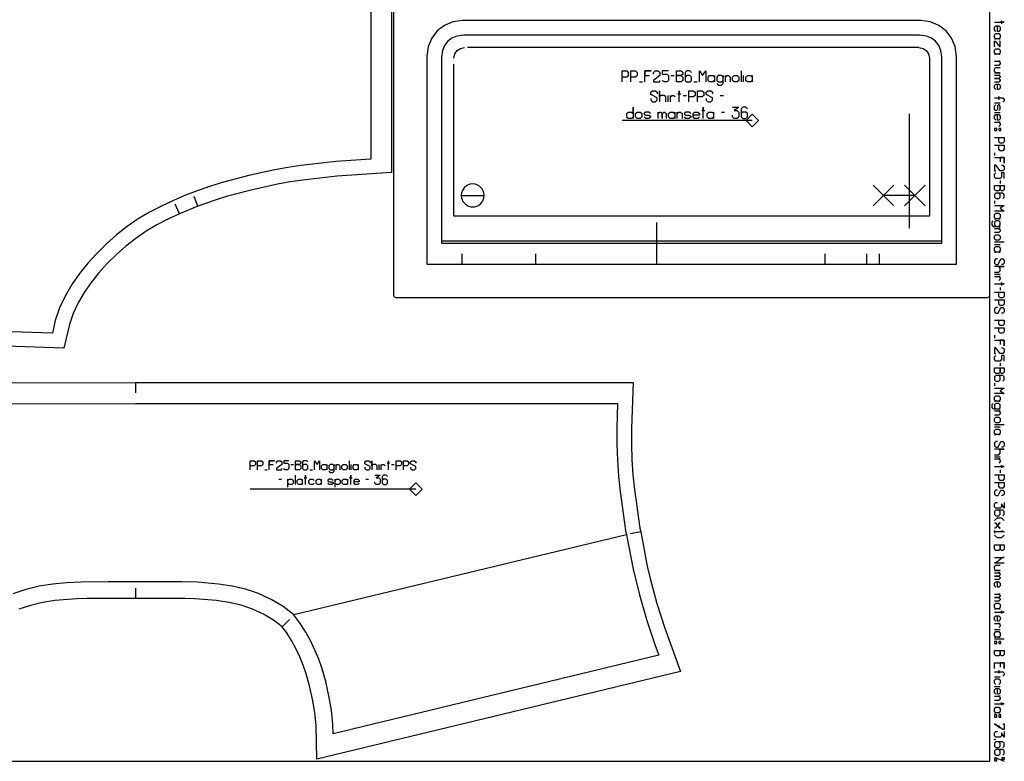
# Model space of a CAD drawing. Extents: x 0 to 1758, y 0 to 1310.
# Tile 7 of 10: x 1285 to 1758, y 0 to 356. Entities that reach past the tile are written whole.
import ezdxf

# ---------------------------------------------------------------- set-up
doc = ezdxf.new("R2010")
doc.units = 0

msp = doc.modelspace()

# ---------------------------------------------------------------- linework, layer by layer
for p, q in [((1631.542, 331.625), (1631.542, 326.315)), ((1597.783, 329.349), (1599.3, 329.349)), ((1632.68, 326.315), (1632.68, 329.349)), ((1582.61, 326.315), (1584.128, 326.315)), ((1608.783, 326.315), (1610.3, 326.315)), ((1596.455, 316.798), (1596.455, 319.832)), ((1603.662, 319.832), (1605.18, 319.832)), ((1621.49, 319.832), (1623.007, 319.832)), ((1753.269, 316.266), (1755.936, 316.266)), ((1622.059, 311.832), (1623.576, 311.832)), ((1712.414, 256.044), (1712.414, 311.001)), ((1753.269, 311.599), (1755.936, 311.599)), ((1753.269, 292.266), (1753.269, 290.933)), ((1755.936, 278.933), (1755.936, 277.599)), ((1370.472, 266.638), (1368.685, 271.307)), ((1361.589, 262.997), (1359.545, 267.56)), ((1753.269, 269.266), (1753.269, 267.933)), ((1590.937, 238.796), (1590.937, 258.796)), ((1757.936, 249.266), (1753.269, 249.266)), ((1753.269, 248.266), (1755.936, 248.266)), ((1497.538, 238.796), (1497.538, 243.796)), ((1532.937, 238.796), (1532.937, 243.796)), ((1671.937, 238.796), (1671.937, 243.796)), ((1691.937, 238.796), (1691.937, 243.796)), ((1697.937, 238.796), (1697.937, 243.796)), ((1753.269, 233.933), (1755.936, 233.933)), ((1755.936, 227.599), (1755.936, 226.266)), ((1753.269, 204.599), (1753.269, 203.266)), ((1755.936, 191.266), (1755.936, 189.933)), ((1340.567, 181.907), (1340.57, 176.906)), ((1753.269, 181.599), (1753.269, 180.266)), ((1757.936, 161.599), (1753.269, 161.599)), ((1753.269, 160.599), (1755.936, 160.599)), ((1415.179, 142.507), (1416.436, 142.507)), ((1443.148, 144.392), (1443.148, 139.993)), ((1444.091, 139.993), (1444.091, 142.507)), ((1457.604, 139.993), (1457.604, 142.507)), ((1463.575, 142.507), (1464.832, 142.507)), ((1753.269, 146.266), (1755.936, 146.266)), ((1402.608, 139.993), (1403.865, 139.993)), ((1417.221, 137.392), (1417.221, 132.993)), ((1424.292, 139.993), (1425.549, 139.993)), ((1755.936, 139.933), (1755.936, 138.599)), ((1409.365, 135.507), (1410.622, 135.507)), ((1451.162, 135.507), (1452.419, 135.507)), ((1576.388, 108.82), (1416.63, 70.282)), ((1583.263, 110.14), (1578.354, 109.196)), ((1340.617, 78.194), (1340.615, 83.193)), ((1410.968, 64.557), (1414.484, 68.111)), ((1753.269, 63.266), (1755.936, 63.266)), ((1757.936, 58.599), (1753.269, 58.599)), ((1753.269, 40.599), (1755.936, 40.599)), ((1753.269, 35.933), (1755.936, 35.933)), ((1753.269, 2), (1757.936, 0))]:
    msp.add_line(p, q)
for points in [[(7, 0), (1750.936, 0), (1750.936, 1310), (7, 1310), (7, 0)], [(1464.49, 717.677), (1464.49, 615.736), (1464.537, 223.795), (1464.83, 223.088), (1465.537, 222.795), (1749.936, 222.795), (1750.643, 223.088), (1750.936, 223.795), (1750.936, 489.795), (1750.643, 490.502), (1650.403, 718.384), (1649.696, 718.677), (1465.49, 718.677), (1464.783, 718.384), (1464.49, 717.677)], [(1480.537, 238.795), (1497.538, 238.796), (1532.937, 238.796), (1590.937, 238.796), (1671.937, 238.796), (1691.937, 238.796), (1697.937, 238.796), (1712.937, 238.796), (1734.936, 238.795), (1734.936, 338.596), (1734.303, 343.315), (1732.593, 347.365), (1729.939, 350.8), (1726.508, 353.45), (1722.457, 355.16), (1717.74, 355.795), (1497.734, 355.795), (1493.018, 355.16), (1488.968, 353.451), (1485.53, 350.796), (1482.88, 347.364), (1481.171, 343.314), (1480.537, 338.605), (1480.537, 238.795)], [(1753.269, 348.933), (1753.936, 349.599), (1755.269, 349.599), (1755.936, 348.933), (1755.936, 347.599), (1755.269, 346.933), (1755.936, 346.933), (1753.269, 346.933), (1753.936, 346.933), (1753.269, 347.599), (1753.269, 348.933)], [(1753.269, 341.599), (1753.936, 342.266), (1755.269, 342.266), (1755.936, 341.599), (1755.936, 340.266), (1755.269, 339.599), (1755.936, 339.599), (1753.269, 339.599), (1753.936, 339.599), (1753.269, 340.266), (1753.269, 341.599)], [(1600.438, 326.315), (1600.438, 331.625), (1602.714, 331.625), (1603.473, 330.867), (1603.473, 330.108), (1602.714, 329.349), (1600.438, 329.349), (1602.714, 329.349), (1603.473, 328.591), (1603.473, 327.073), (1602.714, 326.315), (1600.438, 326.315)], [(1616.369, 326.315), (1615.611, 327.073), (1615.611, 328.591), (1616.369, 329.349), (1617.887, 329.349), (1618.645, 328.591), (1618.645, 329.349), (1618.645, 326.315), (1618.645, 327.073), (1617.887, 326.315), (1616.369, 326.315)], [(1628.128, 326.315), (1627.37, 327.073), (1627.37, 328.591), (1628.128, 329.349), (1629.646, 329.349), (1630.404, 328.591), (1630.404, 327.073), (1629.646, 326.315), (1628.128, 326.315)], [(1634.577, 326.315), (1633.818, 327.073), (1633.818, 328.591), (1634.577, 329.349), (1636.094, 329.349), (1636.853, 328.591), (1636.853, 329.349), (1636.853, 326.315), (1636.853, 327.073), (1636.094, 326.315), (1634.577, 326.315)], [(1577.3, 308.798), (1576.541, 309.556), (1576.541, 311.073), (1577.3, 311.832), (1578.817, 311.832), (1579.576, 311.073), (1579.576, 314.108), (1579.576, 308.798), (1579.576, 309.556), (1578.817, 308.798), (1577.3, 308.798)], [(1581.472, 308.798), (1580.714, 309.556), (1580.714, 311.073), (1581.472, 311.832), (1582.99, 311.832), (1583.748, 311.073), (1583.748, 309.556), (1582.99, 308.798), (1581.472, 308.798)], [(1597.404, 308.798), (1596.645, 309.556), (1596.645, 311.073), (1597.404, 311.832), (1598.921, 311.832), (1599.68, 311.073), (1599.68, 311.832), (1599.68, 308.798), (1599.68, 309.556), (1598.921, 308.798), (1597.404, 308.798)], [(1615.99, 308.798), (1615.232, 309.556), (1615.232, 311.073), (1615.99, 311.832), (1617.507, 311.832), (1618.266, 311.073), (1618.266, 311.832), (1618.266, 308.798), (1618.266, 309.556), (1617.507, 308.798), (1615.99, 308.798)], [(1753.269, 303.933), (1753.269, 302.933), (1754.269, 302.933), (1754.269, 303.933), (1753.269, 303.933)], [(1755.269, 303.933), (1755.269, 302.933), (1756.269, 302.933), (1756.269, 303.933), (1755.269, 303.933)], [(1753.269, 276.599), (1757.936, 276.599), (1757.936, 274.599), (1757.269, 273.933), (1756.602, 273.933), (1755.936, 274.599), (1755.936, 276.599), (1755.936, 274.599), (1755.269, 273.933), (1753.936, 273.933), (1753.269, 274.599), (1753.269, 276.599)], [(1753.269, 262.599), (1753.936, 263.266), (1755.269, 263.266), (1755.936, 262.599), (1755.936, 261.266), (1755.269, 260.599), (1755.936, 260.599), (1753.269, 260.599), (1753.936, 260.599), (1753.269, 261.266), (1753.269, 262.599)], [(1753.269, 252.266), (1753.936, 252.933), (1755.269, 252.933), (1755.936, 252.266), (1755.936, 250.933), (1755.269, 250.266), (1753.936, 250.266), (1753.269, 250.933), (1753.269, 252.266)], [(1753.269, 246.599), (1753.936, 247.266), (1755.269, 247.266), (1755.936, 246.599), (1755.936, 245.266), (1755.269, 244.599), (1755.936, 244.599), (1753.269, 244.599), (1753.936, 244.599), (1753.269, 245.266), (1753.269, 246.599)], [(1753.269, 188.933), (1757.936, 188.933), (1757.936, 186.933), (1757.269, 186.266), (1756.602, 186.266), (1755.936, 186.933), (1755.936, 188.933), (1755.936, 186.933), (1755.269, 186.266), (1753.936, 186.266), (1753.269, 186.933), (1753.269, 188.933)], [(1753.269, 174.933), (1753.936, 175.599), (1755.269, 175.599), (1755.936, 174.933), (1755.936, 173.599), (1755.269, 172.933), (1755.936, 172.933), (1753.269, 172.933), (1753.936, 172.933), (1753.269, 173.599), (1753.269, 174.933)], [(1753.269, 164.599), (1753.936, 165.266), (1755.269, 165.266), (1755.936, 164.599), (1755.936, 163.266), (1755.269, 162.599), (1753.936, 162.599), (1753.269, 163.266), (1753.269, 164.599)], [(1753.269, 158.933), (1753.936, 159.599), (1755.269, 159.599), (1755.936, 158.933), (1755.936, 157.599), (1755.269, 156.933), (1755.936, 156.933), (1753.269, 156.933), (1753.936, 156.933), (1753.269, 157.599), (1753.269, 158.933)], [(1417.378, 139.993), (1417.378, 144.392), (1419.264, 144.392), (1419.893, 143.764), (1419.893, 143.135), (1419.264, 142.507), (1417.378, 142.507), (1419.264, 142.507), (1419.893, 141.878), (1419.893, 140.621), (1419.264, 139.993), (1417.378, 139.993)], [(1430.577, 139.993), (1429.949, 140.621), (1429.949, 141.878), (1430.577, 142.507), (1431.835, 142.507), (1432.463, 141.878), (1432.463, 142.507), (1432.463, 139.993), (1432.463, 140.621), (1431.835, 139.993), (1430.577, 139.993)], [(1440.32, 139.993), (1439.691, 140.621), (1439.691, 141.878), (1440.32, 142.507), (1441.577, 142.507), (1442.205, 141.878), (1442.205, 140.621), (1441.577, 139.993), (1440.32, 139.993)], [(1445.662, 139.993), (1445.033, 140.621), (1445.033, 141.878), (1445.662, 142.507), (1446.919, 142.507), (1447.548, 141.878), (1447.548, 142.507), (1447.548, 139.993), (1447.548, 140.621), (1446.919, 139.993), (1445.662, 139.993)], [(1418.793, 132.993), (1418.164, 133.621), (1418.164, 134.878), (1418.793, 135.507), (1420.05, 135.507), (1420.678, 134.878), (1420.678, 135.507), (1420.678, 132.993), (1420.678, 133.621), (1420.05, 132.993), (1418.793, 132.993)], [(1427.906, 132.993), (1427.278, 133.621), (1427.278, 134.878), (1427.906, 135.507), (1429.163, 135.507), (1429.792, 134.878), (1429.792, 135.507), (1429.792, 132.993), (1429.792, 133.621), (1429.163, 132.993), (1427.906, 132.993)], [(1440.477, 132.993), (1439.848, 133.621), (1439.848, 134.878), (1440.477, 135.507), (1441.734, 135.507), (1442.362, 134.878), (1442.362, 135.507), (1442.362, 132.993), (1442.362, 133.621), (1441.734, 132.993), (1440.477, 132.993)], [(1753.269, 103.933), (1757.936, 103.933), (1757.936, 101.933), (1757.269, 101.266), (1756.602, 101.266), (1755.936, 101.933), (1755.936, 103.933), (1755.936, 101.933), (1755.269, 101.266), (1753.936, 101.266), (1753.269, 101.933), (1753.269, 103.933)], [(1753.269, 75.266), (1753.936, 75.933), (1755.269, 75.933), (1755.936, 75.266), (1755.936, 73.933), (1755.269, 73.266), (1755.936, 73.266), (1753.269, 73.266), (1753.936, 73.266), (1753.269, 73.933), (1753.269, 75.266)], [(1753.269, 61.599), (1753.936, 62.266), (1755.269, 62.266), (1755.936, 61.599), (1755.936, 60.266), (1755.269, 59.599), (1755.936, 59.599), (1753.269, 59.599), (1753.936, 59.599), (1753.269, 60.266), (1753.269, 61.599)], [(1753.269, 57.599), (1753.269, 56.599), (1754.269, 56.599), (1754.269, 57.599), (1753.269, 57.599)], [(1755.269, 57.599), (1755.269, 56.599), (1756.269, 56.599), (1756.269, 57.599), (1755.269, 57.599)], [(1753.269, 53.266), (1757.936, 53.266), (1757.936, 51.266), (1757.269, 50.599), (1756.602, 50.599), (1755.936, 51.266), (1755.936, 53.266), (1755.936, 51.266), (1755.269, 50.599), (1753.936, 50.599), (1753.269, 51.266), (1753.269, 53.266)], [(1753.269, 25.266), (1753.936, 25.933), (1755.269, 25.933), (1755.936, 25.266), (1755.936, 23.933), (1755.269, 23.266), (1755.936, 23.266), (1753.269, 23.266), (1753.936, 23.266), (1753.269, 23.933), (1753.269, 25.266)], [(1753.269, 22.266), (1753.269, 21.266), (1754.269, 21.266), (1754.269, 22.266), (1753.269, 22.266)], [(1755.269, 22.266), (1755.269, 21.266), (1756.269, 21.266), (1756.269, 22.266), (1755.269, 22.266)], [(1753.269, 10.599), (1753.602, 10.599), (1753.602, 10.333), (1753.269, 10.333), (1753.269, 10.599)], [(1754.269, 1.199), (1753.269, 1.199), (1753.269, 0.199), (1754.269, 0.199), (1754.269, 1.199)], [(1756.936, 0.8), (1756.936, 1.8), (1757.936, 1.8), (1757.936, 0.8), (1756.936, 0.8)]]:
    msp.add_lwpolyline(points, close=True)
for points in [[(1463.559, 520.716), (1463.559, 282.833), (1437.328, 281.07), (1420.873, 279.201), (1414.811, 278.281), (1408.762, 277.19), (1396.682, 274.539), (1384.674, 271.367), (1378.794, 269.587), (1370.472, 266.638), (1361.589, 262.997), (1356.061, 260.395), (1350.73, 257.63), (1345.596, 254.585), (1340.666, 251.185), (1335.887, 247.425), (1331.326, 243.384), (1326.989, 239.093), (1322.938, 234.641), (1319.229, 230.04), (1315.884, 225.224), (1312.983, 220.236), (1310.585, 215.096), (1308.746, 209.827), (1306.148, 198.41), (1250.397, 200.311)], [(1753.269, 354.933), (1757.936, 354.933), (1756.602, 354.933), (1756.602, 355.599), (1756.602, 354.266)], [(1753.936, 350.599), (1753.269, 351.266), (1753.269, 352.599), (1753.936, 353.266), (1755.269, 353.266), (1755.936, 352.599), (1755.936, 351.266), (1755.269, 350.599), (1754.602, 350.599), (1754.602, 353.266)], [(1753.602, 343.266), (1753.269, 343.266), (1753.269, 345.933), (1753.602, 345.933), (1755.602, 343.266), (1755.936, 343.266), (1755.936, 345.933), (1755.602, 345.933)], [(1753.269, 336.266), (1755.936, 336.266), (1755.269, 336.266), (1755.936, 335.599), (1755.936, 334.933), (1755.269, 334.266), (1753.269, 334.266)], [(1574.266, 326.315), (1574.266, 331.625), (1576.541, 331.625), (1577.3, 330.867), (1577.3, 329.349), (1576.541, 328.591), (1574.266, 328.591)], [(1578.438, 326.315), (1578.438, 331.625), (1580.714, 331.625), (1581.472, 330.867), (1581.472, 329.349), (1580.714, 328.591), (1578.438, 328.591)], [(1585.266, 326.315), (1585.266, 331.625), (1588.3, 331.625), (1585.266, 331.625), (1585.266, 329.349), (1587.542, 329.349)], [(1589.438, 330.108), (1589.438, 330.867), (1590.197, 331.625), (1591.714, 331.625), (1592.473, 330.867), (1592.473, 329.349), (1589.438, 327.073), (1589.438, 326.315), (1592.473, 326.315), (1592.473, 327.073)], [(1596.645, 331.625), (1593.611, 331.625), (1593.611, 330.108), (1595.886, 330.108), (1596.645, 329.349), (1596.645, 327.073), (1595.886, 326.315), (1594.369, 326.315), (1593.611, 327.073)], [(1607.645, 330.867), (1606.887, 331.625), (1605.369, 331.625), (1604.611, 330.867), (1604.611, 327.073), (1605.369, 326.315), (1606.887, 326.315), (1607.645, 327.073), (1607.645, 328.591), (1606.887, 329.349), (1605.369, 329.349), (1604.611, 328.591)], [(1611.438, 326.315), (1611.438, 331.625), (1612.956, 329.349), (1614.473, 331.625), (1614.473, 326.315)], [(1753.269, 330.599), (1755.936, 330.599), (1753.936, 330.599), (1753.269, 331.266), (1753.269, 332.599), (1753.936, 333.266), (1755.936, 333.266)], [(1619.783, 325.556), (1620.542, 324.798), (1622.059, 324.798), (1622.818, 325.556), (1622.818, 329.349), (1622.818, 328.591), (1622.059, 329.349), (1620.542, 329.349), (1619.783, 328.591), (1619.783, 327.073), (1620.542, 326.315), (1622.059, 326.315), (1622.818, 327.073)], [(1623.956, 326.315), (1623.956, 329.349), (1623.956, 328.591), (1624.714, 329.349), (1625.473, 329.349), (1626.232, 328.591), (1626.232, 326.315)], [(1753.269, 329.599), (1755.936, 329.599), (1755.269, 329.599), (1755.936, 328.933), (1755.936, 328.599), (1755.269, 327.933), (1753.269, 327.933), (1755.269, 327.933), (1755.936, 327.266), (1755.936, 326.933), (1755.269, 326.266), (1753.269, 326.266)], [(1588.111, 318.315), (1588.111, 317.556), (1588.869, 316.798), (1590.386, 316.798), (1591.145, 317.556), (1591.145, 318.694), (1588.111, 320.211), (1588.111, 321.349), (1588.869, 322.108), (1590.386, 322.108), (1591.145, 321.349), (1591.145, 320.591)], [(1595.317, 316.798), (1595.317, 319.073), (1594.559, 319.832), (1593.042, 319.832), (1592.283, 319.073), (1592.283, 322.108), (1592.283, 316.798)], [(1601.766, 316.798), (1601.766, 322.108), (1601.766, 320.591), (1601.007, 320.591), (1602.524, 320.591)], [(1606.318, 316.798), (1606.318, 322.108), (1608.594, 322.108), (1609.352, 321.349), (1609.352, 319.832), (1608.594, 319.073), (1606.318, 319.073)], [(1610.49, 316.798), (1610.49, 322.108), (1612.766, 322.108), (1613.525, 321.349), (1613.525, 319.832), (1612.766, 319.073), (1610.49, 319.073)], [(1614.663, 318.315), (1614.663, 317.556), (1615.421, 316.798), (1616.938, 316.798), (1617.697, 317.556), (1617.697, 318.694), (1614.663, 320.211), (1614.663, 321.349), (1615.421, 322.108), (1616.938, 322.108), (1617.697, 321.349), (1617.697, 320.591)], [(1753.936, 322.599), (1753.269, 323.266), (1753.269, 324.599), (1753.936, 325.266), (1755.269, 325.266), (1755.936, 324.599), (1755.936, 323.266), (1755.269, 322.599), (1754.602, 322.599), (1754.602, 325.266)], [(1597.593, 316.798), (1597.593, 319.832), (1597.593, 319.073), (1598.352, 319.832), (1599.111, 319.832), (1599.869, 319.073)], [(1753.269, 318.599), (1755.269, 318.599), (1755.269, 317.933), (1755.269, 319.266), (1755.269, 318.599), (1757.269, 318.599), (1757.936, 317.933), (1757.936, 317.266), (1757.269, 316.599)], [(1613.335, 308.798), (1613.335, 314.108), (1613.335, 312.591), (1612.576, 312.591), (1614.094, 312.591)], [(1627.37, 314.108), (1630.404, 314.108), (1628.128, 312.591), (1629.646, 312.591), (1630.404, 311.832), (1630.404, 309.556), (1629.646, 308.798), (1628.128, 308.798), (1627.37, 309.556), (1627.37, 310.315)], [(1634.577, 313.349), (1633.818, 314.108), (1632.301, 314.108), (1631.542, 313.349), (1631.542, 309.556), (1632.301, 308.798), (1633.818, 308.798), (1634.577, 309.556), (1634.577, 311.073), (1633.818, 311.832), (1632.301, 311.832), (1631.542, 311.073)], [(1755.269, 312.599), (1755.936, 313.266), (1755.936, 314.599), (1755.469, 315.266), (1754.936, 315.266), (1754.602, 314.599), (1754.602, 313.266), (1754.269, 312.599), (1753.736, 312.599), (1753.269, 313.266), (1753.269, 314.599), (1753.936, 315.266)], [(1587.921, 311.073), (1587.162, 311.832), (1585.645, 311.832), (1584.886, 311.301), (1584.886, 310.694), (1585.645, 310.315), (1587.162, 310.315), (1587.921, 309.935), (1587.921, 309.329), (1587.162, 308.798), (1585.645, 308.798), (1584.886, 309.556)], [(1591.714, 308.798), (1591.714, 311.832), (1591.714, 311.073), (1592.473, 311.832), (1592.852, 311.832), (1593.611, 311.073), (1593.611, 308.798), (1593.611, 311.073), (1594.369, 311.832), (1594.749, 311.832), (1595.507, 311.073), (1595.507, 308.798)], [(1600.818, 308.798), (1600.818, 311.832), (1600.818, 311.073), (1601.576, 311.832), (1602.335, 311.832), (1603.093, 311.073), (1603.093, 308.798)], [(1607.266, 311.073), (1606.507, 311.832), (1604.99, 311.832), (1604.231, 311.301), (1604.231, 310.694), (1604.99, 310.315), (1606.507, 310.315), (1607.266, 309.935), (1607.266, 309.329), (1606.507, 308.798), (1604.99, 308.798), (1604.231, 309.556)], [(1611.438, 309.556), (1610.68, 308.798), (1609.162, 308.798), (1608.404, 309.556), (1608.404, 311.073), (1609.162, 311.832), (1610.68, 311.832), (1611.438, 311.073), (1611.438, 310.315), (1608.404, 310.315)], [(1753.936, 307.933), (1753.269, 308.599), (1753.269, 309.933), (1753.936, 310.599), (1755.269, 310.599), (1755.936, 309.933), (1755.936, 308.599), (1755.269, 307.933), (1754.602, 307.933), (1754.602, 310.599)], [(1753.269, 306.933), (1755.936, 306.933), (1755.269, 306.933), (1755.936, 306.266), (1755.936, 305.599), (1755.269, 304.933)], [(1753.269, 299.599), (1757.936, 299.599), (1757.936, 297.599), (1757.269, 296.933), (1755.936, 296.933), (1755.269, 297.599), (1755.269, 299.599)], [(1753.269, 295.933), (1757.936, 295.933), (1757.936, 293.933), (1757.269, 293.266), (1755.936, 293.266), (1755.269, 293.933), (1755.269, 295.933)], [(1753.269, 289.933), (1757.936, 289.933), (1757.936, 287.266), (1757.936, 289.933), (1755.936, 289.933), (1755.936, 287.933)], [(1756.602, 286.266), (1757.269, 286.266), (1757.936, 285.599), (1757.936, 284.266), (1757.269, 283.599), (1755.936, 283.599), (1753.936, 286.266), (1753.269, 286.266), (1753.269, 283.599), (1753.936, 283.599)], [(1757.936, 279.933), (1757.936, 282.599), (1756.602, 282.599), (1756.602, 280.599), (1755.936, 279.933), (1753.936, 279.933), (1753.269, 280.599), (1753.269, 281.933), (1753.936, 282.599)], [(1757.269, 270.266), (1757.936, 270.933), (1757.936, 272.266), (1757.269, 272.933), (1753.936, 272.933), (1753.269, 272.266), (1753.269, 270.933), (1753.936, 270.266), (1755.269, 270.266), (1755.936, 270.933), (1755.936, 272.266), (1755.269, 272.933)], [(1753.269, 266.933), (1757.936, 266.933), (1755.936, 265.599), (1757.936, 264.266), (1753.269, 264.266)], [(1752.602, 259.599), (1751.936, 258.933), (1751.936, 257.599), (1752.602, 256.933), (1755.936, 256.933), (1755.269, 256.933), (1755.936, 257.599), (1755.936, 258.933), (1755.269, 259.599), (1753.936, 259.599), (1753.269, 258.933), (1753.269, 257.599), (1753.936, 256.933)], [(1753.269, 255.933), (1755.936, 255.933), (1755.269, 255.933), (1755.936, 255.266), (1755.936, 254.599), (1755.269, 253.933), (1753.269, 253.933)], [(1754.602, 241.266), (1753.936, 241.266), (1753.269, 240.599), (1753.269, 239.266), (1753.936, 238.599), (1754.936, 238.599), (1756.269, 241.266), (1757.269, 241.266), (1757.936, 240.599), (1757.936, 239.266), (1757.269, 238.599), (1756.602, 238.599)], [(1753.269, 234.933), (1755.269, 234.933), (1755.936, 235.599), (1755.936, 236.933), (1755.269, 237.599), (1757.936, 237.599), (1753.269, 237.599)], [(1753.269, 232.933), (1755.936, 232.933), (1755.269, 232.933), (1755.936, 232.266), (1755.936, 231.599), (1755.269, 230.933)], [(1753.269, 229.266), (1757.936, 229.266), (1756.602, 229.266), (1756.602, 229.933), (1756.602, 228.599)], [(1753.269, 225.266), (1757.936, 225.266), (1757.936, 223.266), (1757.269, 222.599), (1755.936, 222.599), (1755.269, 223.266), (1755.269, 225.266)], [(1753.269, 221.599), (1757.936, 221.599), (1757.936, 219.599), (1757.269, 218.933), (1755.936, 218.933), (1755.269, 219.599), (1755.269, 221.599)], [(1754.602, 217.933), (1753.936, 217.933), (1753.269, 217.266), (1753.269, 215.933), (1753.936, 215.266), (1754.936, 215.266), (1756.269, 217.933), (1757.269, 217.933), (1757.936, 217.266), (1757.936, 215.933), (1757.269, 215.266), (1756.602, 215.266)], [(1753.269, 211.933), (1757.936, 211.933), (1757.936, 209.933), (1757.269, 209.266), (1755.936, 209.266), (1755.269, 209.933), (1755.269, 211.933)], [(1753.269, 208.266), (1757.936, 208.266), (1757.936, 206.266), (1757.269, 205.599), (1755.936, 205.599), (1755.269, 206.266), (1755.269, 208.266)], [(1753.269, 202.266), (1757.936, 202.266), (1757.936, 199.599), (1757.936, 202.266), (1755.936, 202.266), (1755.936, 200.266)], [(1756.602, 198.599), (1757.269, 198.599), (1757.936, 197.933), (1757.936, 196.599), (1757.269, 195.933), (1755.936, 195.933), (1753.936, 198.599), (1753.269, 198.599), (1753.269, 195.933), (1753.936, 195.933)], [(1757.936, 192.266), (1757.936, 194.933), (1756.602, 194.933), (1756.602, 192.933), (1755.936, 192.266), (1753.936, 192.266), (1753.269, 192.933), (1753.269, 194.266), (1753.936, 194.933)], [(1757.269, 182.599), (1757.936, 183.266), (1757.936, 184.599), (1757.269, 185.266), (1753.936, 185.266), (1753.269, 184.599), (1753.269, 183.266), (1753.936, 182.599), (1755.269, 182.599), (1755.936, 183.266), (1755.936, 184.599), (1755.269, 185.266)], [(1101.581, 181.668), (1340.567, 181.907), (1579.56, 181.907), (1579.56, 181.907), (1578.831, 159.893), (1578.819, 152.36), (1579.028, 144.903), (1579.505, 137.525), (1580.27, 130.515), (1582.902, 112.018), (1583.263, 110.14), (1586.416, 93.72), (1587.837, 87.813), (1591.076, 75.737), (1594.778, 63.904), (1602.301, 43.187), (1427.645, 1.058), (1427.348, 17.138), (1426.698, 23.419), (1425.631, 29.86), (1424.183, 36.257), (1422.396, 42.435), (1421.064, 46.206), (1419.43, 50.168), (1417.555, 54.141), (1415.46, 58.042), (1413.157, 61.675), (1410.968, 64.557), (1406.89, 67.759), (1402.019, 70.68), (1396.761, 73.072), (1391.218, 74.935), (1385.424, 76.289), (1379.418, 77.197), (1369.095, 78.028), (1364.274, 78.174), (1353.857, 78.193), (1340.617, 78.194), (1327.386, 78.18), (1317.247, 78.155), (1312.342, 78.009), (1301.827, 77.158), (1295.821, 76.244), (1290.029, 74.884), (1284.488, 73.016)], [(1753.269, 179.266), (1757.936, 179.266), (1755.936, 177.933), (1757.936, 176.599), (1753.269, 176.599)], [(1752.602, 171.933), (1751.936, 171.266), (1751.936, 169.933), (1752.602, 169.266), (1755.936, 169.266), (1755.269, 169.266), (1755.936, 169.933), (1755.936, 171.266), (1755.269, 171.933), (1753.936, 171.933), (1753.269, 171.266), (1753.269, 169.933), (1753.936, 169.266)], [(1753.269, 168.266), (1755.936, 168.266), (1755.269, 168.266), (1755.936, 167.599), (1755.936, 166.933), (1755.269, 166.266), (1753.269, 166.266)], [(1754.602, 153.599), (1753.936, 153.599), (1753.269, 152.933), (1753.269, 151.599), (1753.936, 150.933), (1754.936, 150.933), (1756.269, 153.599), (1757.269, 153.599), (1757.936, 152.933), (1757.936, 151.599), (1757.269, 150.933), (1756.602, 150.933)], [(1753.269, 147.266), (1755.269, 147.266), (1755.936, 147.933), (1755.936, 149.266), (1755.269, 149.933), (1757.936, 149.933), (1753.269, 149.933)], [(1395.694, 139.993), (1395.694, 144.392), (1397.58, 144.392), (1398.209, 143.764), (1398.209, 142.507), (1397.58, 141.878), (1395.694, 141.878)], [(1399.151, 139.993), (1399.151, 144.392), (1401.037, 144.392), (1401.665, 143.764), (1401.665, 142.507), (1401.037, 141.878), (1399.151, 141.878)], [(1404.808, 139.993), (1404.808, 144.392), (1407.322, 144.392), (1404.808, 144.392), (1404.808, 142.507), (1406.694, 142.507)], [(1408.265, 143.135), (1408.265, 143.764), (1408.893, 144.392), (1410.15, 144.392), (1410.779, 143.764), (1410.779, 142.507), (1408.265, 140.621), (1408.265, 139.993), (1410.779, 139.993), (1410.779, 140.621)], [(1414.236, 144.392), (1411.722, 144.392), (1411.722, 143.135), (1413.607, 143.135), (1414.236, 142.507), (1414.236, 140.621), (1413.607, 139.993), (1412.35, 139.993), (1411.722, 140.621)], [(1423.349, 143.764), (1422.721, 144.392), (1421.464, 144.392), (1420.835, 143.764), (1420.835, 140.621), (1421.464, 139.993), (1422.721, 139.993), (1423.349, 140.621), (1423.349, 141.878), (1422.721, 142.507), (1421.464, 142.507), (1420.835, 141.878)], [(1426.492, 139.993), (1426.492, 144.392), (1427.749, 142.507), (1429.006, 144.392), (1429.006, 139.993)], [(1433.406, 139.364), (1434.034, 138.735), (1435.291, 138.735), (1435.92, 139.364), (1435.92, 142.507), (1435.92, 141.878), (1435.291, 142.507), (1434.034, 142.507), (1433.406, 141.878), (1433.406, 140.621), (1434.034, 139.993), (1435.291, 139.993), (1435.92, 140.621)], [(1436.863, 139.993), (1436.863, 142.507), (1436.863, 141.878), (1437.491, 142.507), (1438.12, 142.507), (1438.748, 141.878), (1438.748, 139.993)], [(1450.69, 141.25), (1450.69, 140.621), (1451.319, 139.993), (1452.576, 139.993), (1453.204, 140.621), (1453.204, 141.564), (1450.69, 142.821), (1450.69, 143.764), (1451.319, 144.392), (1452.576, 144.392), (1453.204, 143.764), (1453.204, 143.135)], [(1456.661, 139.993), (1456.661, 141.878), (1456.033, 142.507), (1454.776, 142.507), (1454.147, 141.878), (1454.147, 144.392), (1454.147, 139.993)], [(1458.547, 139.993), (1458.547, 142.507), (1458.547, 141.878), (1459.175, 142.507), (1459.804, 142.507), (1460.432, 141.878)], [(1462.004, 139.993), (1462.004, 144.392), (1462.004, 143.135), (1461.375, 143.135), (1462.632, 143.135)], [(1465.775, 139.993), (1465.775, 144.392), (1467.66, 144.392), (1468.289, 143.764), (1468.289, 142.507), (1467.66, 141.878), (1465.775, 141.878)], [(1469.232, 139.993), (1469.232, 144.392), (1471.117, 144.392), (1471.746, 143.764), (1471.746, 142.507), (1471.117, 141.878), (1469.232, 141.878)], [(1472.688, 141.25), (1472.688, 140.621), (1473.317, 139.993), (1474.574, 139.993), (1475.202, 140.621), (1475.202, 141.564), (1472.688, 142.821), (1472.688, 143.764), (1473.317, 144.392), (1474.574, 144.392), (1475.202, 143.764), (1475.202, 143.135)], [(1753.269, 145.266), (1755.936, 145.266), (1755.269, 145.266), (1755.936, 144.599), (1755.936, 143.933), (1755.269, 143.266)], [(1753.269, 141.599), (1757.936, 141.599), (1756.602, 141.599), (1756.602, 142.266), (1756.602, 140.933)], [(1422.25, 132.993), (1422.25, 137.392), (1422.25, 136.135), (1421.621, 136.135), (1422.878, 136.135)], [(1443.934, 132.993), (1443.934, 137.392), (1443.934, 136.135), (1443.305, 136.135), (1444.562, 136.135)], [(1455.561, 137.392), (1458.075, 137.392), (1456.19, 136.135), (1457.447, 136.135), (1458.075, 135.507), (1458.075, 133.621), (1457.447, 132.993), (1456.19, 132.993), (1455.561, 133.621), (1455.561, 134.25)], [(1461.532, 136.764), (1460.904, 137.392), (1459.647, 137.392), (1459.018, 136.764), (1459.018, 133.621), (1459.647, 132.993), (1460.904, 132.993), (1461.532, 133.621), (1461.532, 134.878), (1460.904, 135.507), (1459.647, 135.507), (1459.018, 134.878)], [(1753.269, 137.599), (1757.936, 137.599), (1757.936, 135.599), (1757.269, 134.933), (1755.936, 134.933), (1755.269, 135.599), (1755.269, 137.599)], [(1413.764, 131.735), (1413.764, 135.507), (1413.764, 134.878), (1414.393, 135.507), (1415.65, 135.507), (1416.279, 134.878), (1416.279, 133.621), (1415.65, 132.993), (1414.393, 132.993), (1413.764, 133.621)], [(1426.335, 133.621), (1425.706, 132.993), (1424.449, 132.993), (1423.821, 133.621), (1423.821, 134.878), (1424.449, 135.507), (1425.706, 135.507), (1426.335, 134.878)], [(1435.449, 134.878), (1434.82, 135.507), (1433.563, 135.507), (1432.934, 135.067), (1432.934, 134.564), (1433.563, 134.25), (1434.82, 134.25), (1435.449, 133.935), (1435.449, 133.433), (1434.82, 132.993), (1433.563, 132.993), (1432.934, 133.621)], [(1436.391, 131.735), (1436.391, 135.507), (1436.391, 134.878), (1437.02, 135.507), (1438.277, 135.507), (1438.905, 134.878), (1438.905, 133.621), (1438.277, 132.993), (1437.02, 132.993), (1436.391, 133.621)], [(1448.019, 133.621), (1447.39, 132.993), (1446.133, 132.993), (1445.505, 133.621), (1445.505, 134.878), (1446.133, 135.507), (1447.39, 135.507), (1448.019, 134.878), (1448.019, 134.25), (1445.505, 134.25)], [(1753.269, 133.933), (1757.936, 133.933), (1757.936, 131.933), (1757.269, 131.266), (1755.936, 131.266), (1755.269, 131.933), (1755.269, 133.933)], [(1754.602, 130.266), (1753.936, 130.266), (1753.269, 129.599), (1753.269, 128.266), (1753.936, 127.599), (1754.936, 127.599), (1756.269, 130.266), (1757.269, 130.266), (1757.936, 129.599), (1757.936, 128.266), (1757.269, 127.599), (1756.602, 127.599)], [(1757.936, 124.266), (1757.936, 121.599), (1756.602, 123.599), (1756.602, 122.266), (1755.936, 121.599), (1753.936, 121.599), (1753.269, 122.266), (1753.269, 123.599), (1753.936, 124.266), (1754.602, 124.266)], [(1757.269, 117.933), (1757.936, 118.599), (1757.936, 119.933), (1757.269, 120.599), (1753.936, 120.599), (1753.269, 119.933), (1753.269, 118.599), (1753.936, 117.933), (1755.269, 117.933), (1755.936, 118.599), (1755.936, 119.933), (1755.269, 120.599)], [(1753.269, 115.599), (1754.602, 116.933), (1756.602, 116.933), (1757.936, 115.599)], [(1753.269, 114.599), (1753.469, 114.599), (1755.736, 111.933), (1755.936, 111.933), (1755.736, 111.933), (1754.602, 113.266), (1755.736, 114.599), (1755.936, 114.599), (1755.736, 114.599), (1753.469, 111.933), (1753.269, 111.933)], [(1756.602, 110.933), (1757.936, 110.266), (1753.269, 110.266), (1753.269, 110.933), (1753.269, 109.599)], [(1757.936, 108.599), (1756.602, 107.266), (1754.602, 107.266), (1753.269, 108.599)], [(1753.269, 97.933), (1757.936, 97.933), (1757.269, 97.933), (1753.936, 95.266), (1753.269, 95.266), (1757.936, 95.266)], [(1753.269, 91.599), (1755.936, 91.599), (1753.936, 91.599), (1753.269, 92.266), (1753.269, 93.599), (1753.936, 94.266), (1755.936, 94.266)], [(1753.269, 90.599), (1755.936, 90.599), (1755.269, 90.599), (1755.936, 89.933), (1755.936, 89.599), (1755.269, 88.933), (1753.269, 88.933), (1755.269, 88.933), (1755.936, 88.266), (1755.936, 87.933), (1755.269, 87.266), (1753.269, 87.266)], [(1753.936, 83.599), (1753.269, 84.266), (1753.269, 85.599), (1753.936, 86.266), (1755.269, 86.266), (1755.936, 85.599), (1755.936, 84.266), (1755.269, 83.599), (1754.602, 83.599), (1754.602, 86.266)], [(1753.269, 80.266), (1755.936, 80.266), (1755.269, 80.266), (1755.936, 79.599), (1755.936, 79.266), (1755.269, 78.599), (1753.269, 78.599), (1755.269, 78.599), (1755.936, 77.933), (1755.936, 77.599), (1755.269, 76.933), (1753.269, 76.933)], [(1753.269, 71.599), (1757.936, 71.599), (1756.602, 71.599), (1756.602, 72.266), (1756.602, 70.933)], [(1753.936, 67.266), (1753.269, 67.933), (1753.269, 69.266), (1753.936, 69.933), (1755.269, 69.933), (1755.936, 69.266), (1755.936, 67.933), (1755.269, 67.266), (1754.602, 67.266), (1754.602, 69.933)], [(1753.269, 66.266), (1755.936, 66.266), (1755.269, 66.266), (1755.936, 65.599), (1755.936, 64.933), (1755.269, 64.266)], [(1753.269, 44.599), (1753.269, 47.266), (1757.936, 47.266), (1757.936, 44.599), (1757.936, 47.266), (1755.936, 47.266), (1755.936, 45.266)], [(1753.269, 42.933), (1755.269, 42.933), (1755.269, 42.266), (1755.269, 43.599), (1755.269, 42.933), (1757.269, 42.933), (1757.936, 42.266), (1757.936, 41.599), (1757.269, 40.933)], [(1753.936, 36.933), (1753.269, 37.599), (1753.269, 38.933), (1753.936, 39.599), (1755.269, 39.599), (1755.936, 38.933), (1755.936, 37.599), (1755.269, 36.933)], [(1753.936, 32.266), (1753.269, 32.933), (1753.269, 34.266), (1753.936, 34.933), (1755.269, 34.933), (1755.936, 34.266), (1755.936, 32.933), (1755.269, 32.266), (1754.602, 32.266), (1754.602, 34.933)], [(1753.269, 31.266), (1755.936, 31.266), (1755.269, 31.266), (1755.936, 30.599), (1755.936, 29.933), (1755.269, 29.266), (1753.269, 29.266)], [(1753.269, 27.599), (1757.936, 27.599), (1756.602, 27.599), (1756.602, 28.266), (1756.602, 26.933)], [(1757.269, 17.933), (1757.936, 17.933), (1757.936, 15.266), (1757.269, 15.266), (1753.269, 17.933), (1755.269, 16.599), (1755.269, 17.266), (1755.269, 15.933)], [(1757.936, 14.266), (1757.936, 11.599), (1756.602, 13.599), (1756.602, 12.266), (1755.936, 11.599), (1753.936, 11.599), (1753.269, 12.266), (1753.269, 13.599), (1753.936, 14.266), (1754.602, 14.266)], [(1757.269, 6.666), (1757.936, 7.333), (1757.936, 8.666), (1757.269, 9.333), (1753.936, 9.333), (1753.269, 8.666), (1753.269, 7.333), (1753.936, 6.666), (1755.269, 6.666), (1755.936, 7.333), (1755.936, 8.666), (1755.269, 9.333)], [(1757.269, 3), (1757.936, 3.666), (1757.936, 5), (1757.269, 5.666), (1753.936, 5.666), (1753.269, 5), (1753.269, 3.666), (1753.936, 3), (1755.269, 3), (1755.936, 3.666), (1755.936, 5), (1755.269, 5.666)]]:
    msp.add_lwpolyline(points)
at = {"layer": '1'}
for p, q in [((1716.941, 342.796), (1500.111, 342.796)), ((1721.938, 337.806), (1721.938, 261.811)), ((1493.538, 261.799), (1493.538, 334.832)), ((1636.853, 307.798), (1574.266, 307.798)), ((1694.938, 266.796), (1704.938, 276.796)), ((1694.938, 276.796), (1704.938, 266.796)), ((1709.938, 266.796), (1719.938, 276.796)), ((1709.938, 276.796), (1719.938, 266.796)), ((1497.038, 271.796), (1508.038, 271.796)), ((1714.938, 271.796), (1699.938, 271.796)), ((1589.938, 261.796), (1493.559, 261.796)), ((1721.942, 261.796), (1589.938, 261.796)), ((1589.938, 249.796), (1487.551, 249.796)), ((1727.938, 249.796), (1589.938, 249.796)), ((1475.203, 130.736), (1395.695, 130.736))]:
    msp.add_line(p, q, dxfattribs=at)
for points in [[(1453.56, 520.716), (1453.56, 289.176), (1436.698, 288.043), (1419.937, 286.139), (1413.663, 285.187), (1407.427, 284.061), (1395.042, 281.344), (1382.732, 278.092), (1376.628, 276.244), (1370.577, 274.173), (1364.601, 271.884), (1358.718, 269.382), (1352.954, 266.669), (1347.329, 263.751), (1341.823, 260.487), (1336.503, 256.817), (1331.396, 252.798), (1326.528, 248.484), (1321.927, 243.93), (1317.618, 239.194), (1313.618, 234.233), (1309.976, 228.987), (1306.773, 223.479), (1304.091, 217.731), (1302.009, 211.765), (1300.607, 205.603), (1250.636, 207.307)], [(1493.538, 337.796), (1493.931, 339.743), (1495.003, 341.331), (1496.592, 342.403), (1498.538, 342.796)], [(1716.938, 342.796), (1718.884, 342.403), (1720.474, 341.331), (1721.545, 339.743), (1721.938, 337.796)], [(1108.975, 171.674), (1340.574, 171.906), (1572.174, 171.906), (1572.174, 171.906), (1571.831, 159.982), (1571.818, 152.281), (1572.033, 144.583), (1572.53, 136.906), (1573.325, 129.628), (1575.998, 110.851), (1576.388, 108.819), (1579.571, 92.249), (1582.65, 79.905), (1586.181, 67.702), (1590.256, 55.675), (1591.979, 50.983), (1435.421, 13.22), (1435.34, 17.621), (1434.63, 24.484), (1433.483, 31.408), (1431.933, 38.251), (1430.017, 44.88), (1428.54, 49.06), (1426.756, 53.386), (1424.703, 57.738), (1422.421, 61.99), (1419.717, 66.257), (1416.63, 70.282), (1411.431, 74.364), (1405.748, 77.771), (1399.7, 80.524), (1393.404, 82.639), (1386.929, 84.152), (1380.379, 85.142), (1370.395, 85.972), (1362.933, 86.191), (1353.856, 86.193), (1340.617, 86.193), (1327.378, 86.179), (1314.229, 86.089), (1307.457, 85.696), (1300.856, 85.102), (1294.307, 84.106), (1287.834, 82.586), (1281.541, 80.465)]]:
    msp.add_lwpolyline(points, dxfattribs=at)
for points in [[(1487.538, 248.796), (1497.538, 248.796), (1532.938, 248.796), (1590.938, 248.796), (1671.938, 248.796), (1691.938, 248.796), (1697.938, 248.796), (1712.938, 248.796), (1727.938, 248.796), (1727.938, 338.127), (1727.491, 341.457), (1726.5, 343.804), (1724.95, 345.81), (1722.95, 347.355), (1720.597, 348.348), (1717.268, 348.796), (1498.208, 348.796), (1494.878, 348.348), (1492.529, 347.357), (1490.522, 345.807), (1488.976, 343.805), (1487.985, 341.456), (1487.538, 338.133), (1487.538, 248.796)], [(1636.853, 310.798), (1639.853, 307.798), (1636.853, 304.798), (1633.853, 307.798), (1636.853, 310.798)], [(1497.038, 271.796), (1497.204, 270.42), (1497.828, 268.941), (1498.835, 267.72), (1500.151, 266.832), (1501.7, 266.352), (1503.375, 266.352), (1504.924, 266.832), (1506.24, 267.72), (1507.247, 268.941), (1507.871, 270.42), (1508.038, 272.078), (1507.71, 273.688), (1506.95, 275.09), (1505.832, 276.208), (1504.43, 276.968), (1502.82, 277.296), (1501.162, 277.129), (1499.683, 276.505), (1498.462, 275.498), (1497.574, 274.182), (1497.204, 273.171), (1497.038, 271.796)], [(1475.203, 127.736), (1478.203, 130.736), (1475.203, 133.736), (1472.203, 130.736), (1475.203, 127.736)]]:
    msp.add_lwpolyline(points, close=True, dxfattribs=at)

doc.saveas('drawing.dxf')
